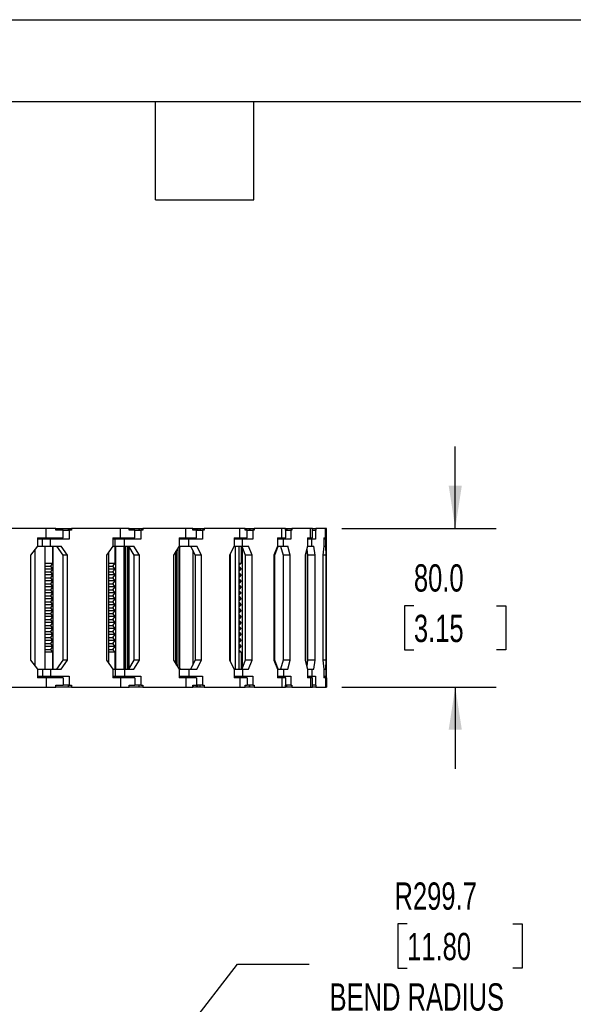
# Model space of a CAD drawing. Header units: millimetres. Extents: x 0 to 1816, y 0 to 1403.
# Tile 6 of 14: x 815 to 1094, y 907 to 1403. Entities that reach past the tile are written whole.
import ezdxf

# ---------------------------------------------------------------- set-up
doc = ezdxf.new("R2010")
doc.units = ezdxf.units.MM
doc.header["$LTSCALE"] = 6.5
doc.layers.add('DIMENSIONS', color=140, linetype='Continuous', lineweight=25)
doc.layers.add('TEXT', color=140, linetype='Continuous', lineweight=25)
doc.styles.add('SLDTEXTSTYLE0', font='TXT', dxfattribs={"width": 0.7})
doc.dimstyles.new('SLDDIMSTYLE0', dxfattribs={"dimtxt": 14.027051, "dimasz": 21.463, "dimexe": 0, "dimexo": 0.0625, "dimgap": 3.506763, "dimtad": 0, "dimtih": 1, "dimtoh": 1, "dimdec": 1, "dimrnd": 1e-09, "dimzin": 12, "dimdsep": 46, "dimtxsty": 'SLDTEXTSTYLE0', "dimsah": 1, "dimcen": 0, "dimadec": 0, "dimazin": 3, "dimtfac": 1, "dimtdec": 1, "dimtofl": 0, "dimtmove": 0, "dimatfit": 3, "dimfxl": 0, "dimfrac": 2, "dimtolj": 1, "dimtzin": 12, "dimarcsym": 0})
doc.dimstyles.new('SLDDIMSTYLE3', dxfattribs={"dimtxt": 14.027051, "dimasz": 21.463, "dimexe": 0, "dimexo": 0.0625, "dimgap": 3.506763, "dimtad": 0, "dimtih": 1, "dimtoh": 1, "dimdec": 1, "dimrnd": 1e-09, "dimzin": 4, "dimdsep": 46, "dimtxsty": 'SLDTEXTSTYLE0', "dimsah": 1, "dimcen": 0.09, "dimadec": 0, "dimazin": 1, "dimtfac": 1, "dimtdec": 1, "dimtmove": 0, "dimatfit": 0, "dimfxl": 0, "dimfrac": 2, "dimtolj": 1, "dimtzin": 12, "dimarcsym": 0})

# ---------------------------------------------------------------- blocks, each defined once
blk = doc.blocks.new('_D')
at = {"layer": 'DIMENSIONS'}
for p, q in [((1010.16, 947.58), (1005.45, 947.58)), ((1005.45, 947.58), (1005.45, 925.28)), ((1063.52, 947.58), (1068.23, 947.58)), ((1068.23, 947.58), (1068.23, 925.28)), ((835.8, 812.41), (924.58, 927.21)), ((924.58, 927.21), (960.7, 927.21)), ((1005.45, 925.28), (1010.16, 925.28)), ((1068.23, 925.28), (1063.52, 925.28))]:
    blk.add_line(p, q, dxfattribs=at)
blk.add_solid([(835.8, 812.41), (851.54, 827.37), (846.32, 831.41)], dxfattribs=at)
at = {"layer": 'DIMENSIONS', "attachment_point": 1, "style": 'SLDTEXTSTYLE0'}
for s, insert, char_height in [('R299.7', (1003.78, 968.45), 13.758), ('11.80', (1010.16, 943.02), 13.758), ('BEND RADIUS', (971.02, 917.59), 13.7583)]:
    blk.add_mtext(s, dxfattribs=dict(at, insert=insert, char_height=char_height))
blk = doc.blocks.new('_D_4')
at = {"layer": 'DIMENSIONS'}
for p, q in [((1034.43, 1146.95), (1034.43, 1188.23)), ((977.23, 1146.95), (1055.06, 1146.95)), ((1013.58, 1107.95), (1008.87, 1107.95)), ((1008.87, 1107.95), (1008.87, 1085.66)), ((1055.27, 1107.95), (1059.98, 1107.95)), ((1059.98, 1107.95), (1059.98, 1085.66)), ((1008.87, 1085.66), (1013.58, 1085.66)), ((1059.98, 1085.66), (1055.27, 1085.66)), ((977.23, 1066.95), (1055.06, 1066.95)), ((1034.43, 1066.95), (1034.43, 1025.68))]:
    blk.add_line(p, q, dxfattribs=at)
for points in [[(1034.43, 1146.95), (1037.73, 1168.41), (1031.12, 1168.41)], [(1034.43, 1066.95), (1031.12, 1045.49), (1037.73, 1045.49)]]:
    blk.add_solid(points, dxfattribs=at)
at = {"layer": 'DIMENSIONS', "char_height": 13.758, "attachment_point": 1, "style": 'SLDTEXTSTYLE0'}
for s, insert in [('80.0', (1013.58, 1128.83)), ('3.15', (1013.58, 1103.39))]:
    blk.add_mtext(s, dxfattribs=dict(at, insert=insert))

msp = doc.modelspace()

# ---------------------------------------------------------------- linework, layer by layer
at = {"color": 7, "linetype": 'Continuous'}
msp.add_line((0.02, 1403.37), (1816.12, 1403.37), dxfattribs=at)
for p, q in [((828.03, 1146.95), (800.62, 1146.95)), ((828.03, 1142.25), (828.03, 1146.95)), ((833.04, 1146.95), (828.03, 1146.95)), ((833.04, 1145.95), (833.04, 1146.95)), ((833.04, 1146.95), (839.21, 1146.95)), ((839.21, 1146.95), (839.21, 1145.95)), ((839.21, 1146.95), (839.31, 1146.95)), ((839.31, 1146.95), (839.31, 1145.95)), ((839.31, 1146.95), (840.86, 1146.95)), ((840.86, 1146.95), (840.86, 1145.95)), ((865.64, 1146.95), (840.86, 1146.95)), ((865.64, 1142.25), (865.64, 1146.95)), ((870.01, 1146.95), (865.64, 1146.95)), ((870.01, 1145.95), (870.01, 1146.95)), ((870.01, 1146.95), (874.88, 1146.95)), ((874.88, 1146.95), (874.88, 1145.95)), ((874.88, 1146.95), (875.04, 1146.95)), ((875.04, 1146.95), (875.04, 1145.95)), ((875.04, 1146.95), (876.86, 1146.95)), ((876.86, 1146.95), (876.86, 1145.95)), ((898.46, 1146.95), (876.86, 1146.95)), ((898.46, 1142.25), (898.46, 1146.95)), ((902.08, 1146.95), (898.46, 1146.95)), ((902.08, 1145.95), (902.08, 1146.95)), ((902.08, 1146.95), (902.17, 1146.95)), ((902.17, 1146.95), (902.17, 1145.95)), ((902.17, 1146.95), (902.44, 1146.95)), ((902.44, 1145.95), (902.44, 1146.95)), ((902.44, 1146.95), (903.84, 1146.95)), ((903.84, 1146.95), (903.84, 1145.95)), ((903.84, 1146.95), (904.51, 1146.95)), ((904.51, 1146.95), (904.51, 1145.95)), ((904.51, 1146.95), (905.54, 1146.95)), ((905.54, 1146.95), (905.54, 1145.95)), ((905.54, 1146.95), (905.76, 1146.95)), ((905.76, 1146.95), (905.76, 1145.95)), ((905.76, 1146.95), (907.81, 1146.95)), ((907.81, 1146.95), (907.81, 1145.95)), ((925.75, 1146.95), (907.81, 1146.95)), ((925.75, 1142.25), (925.75, 1146.95)), ((928.54, 1146.95), (925.75, 1146.95)), ((928.54, 1145.95), (928.54, 1146.95)), ((928.54, 1146.95), (930.5, 1146.95)), ((930.5, 1146.95), (930.5, 1145.95)), ((930.5, 1146.95), (930.78, 1146.95)), ((930.78, 1146.95), (930.78, 1145.95)), ((930.78, 1146.95), (933.03, 1146.95)), ((933.03, 1146.95), (933.03, 1145.95)), ((946.89, 1146.95), (933.03, 1146.95)), ((946.89, 1142.25), (946.89, 1146.95)), ((948.79, 1146.95), (946.89, 1146.95)), ((948.79, 1145.95), (948.79, 1146.95)), ((948.79, 1146.95), (949.2, 1146.95)), ((949.2, 1146.95), (949.2, 1145.95)), ((949.2, 1146.95), (949.55, 1146.95)), ((949.55, 1146.95), (949.55, 1145.95)), ((949.55, 1146.95), (951.93, 1146.95)), ((951.93, 1146.95), (951.93, 1145.95)), ((961.4, 1146.95), (951.93, 1146.95)), ((961.4, 1142.25), (961.4, 1146.95)), ((962.38, 1146.95), (961.4, 1146.95)), ((962.38, 1145.95), (962.38, 1146.95)), ((962.38, 1146.95), (964.1, 1146.95)), ((964.1, 1146.95), (964.1, 1145.95)), ((968.97, 1146.95), (964.1, 1146.95)), ((968.97, 1142.25), (968.97, 1146.95)), ((969.23, 1146.95), (968.97, 1146.95)), ((969.23, 1142.25), (969.23, 1146.95)), ((969.23, 1146.95), (969.26, 1146.95)), ((969.26, 1146.95), (969.26, 1145.95)), ((969.43, 1146.95), (969.26, 1146.95)), ((969.43, 1142.25), (969.43, 1146.95)), ((823.77, 1142.25), (823.77, 1137.95)), ((823.77, 1142.25), (828.03, 1142.25)), ((824.13, 1141.45), (824.13, 1142.25)), ((828.03, 1142.25), (836.62, 1142.25)), ((832.64, 1142.25), (832.64, 1141.45)), ((836.62, 1145.95), (833.04, 1145.95)), ((836.62, 1142.25), (836.62, 1145.95)), ((836.62, 1145.95), (839.68, 1145.95)), ((839.68, 1145.95), (839.68, 1141.45)), ((840.86, 1145.95), (839.68, 1145.95)), ((861.79, 1142.25), (861.79, 1137.95)), ((861.79, 1142.25), (865.64, 1142.25)), ((865.64, 1142.25), (872.76, 1142.25)), ((867.28, 1142.25), (867.28, 1141.45)), ((867.53, 1142.25), (867.53, 1141.45)), ((872.76, 1145.95), (870.01, 1145.95)), ((872.76, 1142.25), (872.76, 1145.95)), ((872.76, 1145.95), (875.83, 1145.95)), ((875.83, 1145.95), (875.83, 1141.45)), ((876.86, 1145.95), (875.83, 1145.95)), ((895.1, 1142.25), (895.1, 1137.95)), ((895.1, 1142.25), (898.46, 1142.25)), ((896.07, 1142.25), (896.07, 1141.45)), ((897.59, 1142.25), (897.59, 1141.45)), ((898.46, 1142.25), (903.95, 1142.25)), ((903.95, 1145.95), (902.08, 1145.95)), ((903.95, 1142.25), (903.95, 1145.95)), ((903.95, 1145.95), (906.96, 1145.95)), ((906.96, 1145.95), (906.96, 1141.45)), ((907.81, 1145.95), (906.96, 1145.95)), ((922.96, 1142.25), (922.96, 1137.95)), ((922.96, 1142.25), (925.75, 1142.25)), ((925.75, 1142.25), (929.48, 1142.25)), ((929.48, 1145.95), (928.54, 1145.95)), ((929.48, 1142.25), (929.48, 1145.95)), ((929.48, 1145.95), (932.37, 1145.95)), ((932.37, 1145.95), (932.37, 1141.45)), ((933.03, 1145.95), (932.37, 1145.95)), ((944.73, 1142.25), (944.73, 1137.95)), ((944.73, 1142.25), (946.89, 1142.25)), ((946.89, 1142.25), (949.03, 1142.25)), ((949.03, 1145.95), (948.79, 1145.95)), ((949.03, 1142.25), (949.03, 1145.95)), ((949.03, 1145.95), (951.48, 1145.95)), ((951.48, 1145.95), (951.48, 1141.45)), ((951.93, 1145.95), (951.48, 1145.95)), ((959.93, 1142.25), (959.93, 1137.95)), ((959.93, 1142.25), (961.4, 1142.25)), ((961.4, 1142.25), (962.38, 1142.25)), ((962.38, 1142.25), (962.38, 1145.95)), ((962.38, 1145.95), (963.87, 1145.95)), ((963.87, 1145.95), (963.87, 1141.45)), ((964.1, 1145.95), (963.87, 1145.95)), ((968.22, 1142.25), (968.22, 1137.95)), ((968.22, 1142.25), (968.97, 1142.25)), ((968.97, 1142.25), (969.23, 1142.25)), ((969.23, 1145.95), (969.25, 1145.95)), ((969.25, 1145.95), (969.25, 1141.45)), ((969.26, 1145.95), (969.25, 1145.95)), ((969.4, 1142.25), (969.4, 1137.95)), ((969.4, 1142.25), (969.43, 1142.25)), ((823.77, 1137.95), (820.2, 1133.45)), ((826.22, 1141.45), (823.77, 1141.45)), ((823.77, 1137.95), (826.22, 1137.95)), ((826.22, 1137.95), (826.22, 1141.45)), ((830.23, 1141.45), (826.22, 1141.45)), ((826.22, 1137.95), (830.23, 1137.95)), ((827.58, 1075.95), (827.58, 1137.95)), ((830.23, 1137.95), (830.23, 1141.45)), ((839.68, 1141.45), (830.23, 1141.45)), ((830.23, 1137.95), (835.66, 1137.95)), ((831.21, 1137.95), (831.21, 1129.45)), ((831.52, 1137.95), (831.52, 1075.95)), ((833.32, 1137.95), (836.54, 1133.45)), ((838.89, 1133.45), (835.66, 1137.95)), ((861.79, 1137.95), (858.56, 1133.45)), ((862.87, 1141.45), (861.79, 1141.45)), ((861.79, 1137.95), (862.87, 1137.95)), ((862.69, 1137.95), (862.69, 1129.45)), ((862.87, 1137.95), (862.87, 1141.45)), ((867.6, 1141.45), (862.87, 1141.45)), ((862.87, 1137.95), (867.6, 1137.95)), ((863.06, 1137.95), (863.06, 1075.95)), ((867.45, 1075.95), (867.45, 1137.95)), ((867.6, 1137.95), (867.6, 1141.45)), ((875.83, 1141.45), (867.6, 1141.45)), ((867.6, 1137.95), (872.33, 1137.95)), ((867.99, 1075.95), (867.99, 1137.95)), ((868.25, 1075.95), (868.25, 1137.95)), ((869.35, 1075.95), (869.35, 1137.95)), ((869.57, 1137.95), (872.38, 1133.45)), ((870, 1076.64), (870, 1137.26)), ((875.14, 1133.45), (872.33, 1137.95)), ((895.1, 1137.95), (892.29, 1133.45)), ((894.62, 1076.72), (894.62, 1137.19)), ((900.13, 1141.45), (895.1, 1141.45)), ((895.1, 1137.95), (900.13, 1137.95)), ((895.5, 1075.95), (895.5, 1137.95)), ((895.5, 1137.29), (895.91, 1137.95)), ((900.13, 1137.95), (900.13, 1141.45)), ((906.96, 1141.45), (900.13, 1141.45)), ((900.13, 1137.95), (904.06, 1137.95)), ((900.93, 1137.95), (903.27, 1133.45)), ((906.39, 1133.45), (904.06, 1137.95)), ((922.96, 1137.95), (920.62, 1133.45)), ((927.09, 1141.45), (922.96, 1141.45)), ((922.96, 1137.95), (927.09, 1137.95)), ((923.54, 1075.95), (923.54, 1137.95)), ((925.47, 1075.95), (925.47, 1137.95)), ((926.49, 1137.95), (926.49, 1129.45)), ((926.71, 1137.95), (928.52, 1133.45)), ((926.97, 1137.31), (926.97, 1076.59)), ((927.09, 1137.95), (927.09, 1141.45)), ((932.37, 1141.45), (927.09, 1141.45)), ((927.09, 1137.95), (930.12, 1137.95)), ((931.93, 1133.45), (930.12, 1137.95)), ((944.73, 1137.95), (942.93, 1133.45)), ((943.41, 1133.45), (945.17, 1137.95)), ((947.87, 1141.45), (944.73, 1141.45)), ((944.73, 1137.95), (947.87, 1137.95)), ((946.32, 1137.95), (947.56, 1133.45)), ((947.87, 1137.95), (947.87, 1141.45)), ((951.48, 1141.45), (947.87, 1141.45)), ((947.87, 1137.95), (949.95, 1137.95)), ((951.18, 1133.45), (949.95, 1137.95)), ((959.93, 1137.95), (958.7, 1133.45)), ((962.01, 1141.45), (959.93, 1141.45)), ((959.93, 1137.95), (962.01, 1137.95)), ((962.01, 1137.95), (962.01, 1141.45)), ((963.87, 1141.45), (962.01, 1141.45)), ((962.01, 1137.95), (963.08, 1137.95)), ((963.71, 1133.45), (963.08, 1137.95)), ((968.22, 1137.95), (967.58, 1133.45)), ((969.19, 1141.45), (968.22, 1141.45)), ((968.22, 1137.95), (969.19, 1137.95)), ((969.19, 1137.95), (969.19, 1141.45)), ((969.25, 1141.45), (969.19, 1141.45)), ((969.19, 1137.95), (969.23, 1137.95)), ((969.25, 1133.45), (969.23, 1137.95)), ((969.4, 1137.95), (969.38, 1133.45)), ((820.2, 1133.45), (820.2, 1080.45)), ((822.55, 1077.49), (822.55, 1136.41)), ((838.89, 1133.45), (836.54, 1133.45)), ((836.54, 1133.45), (836.54, 1080.45)), ((838.89, 1080.45), (838.89, 1133.45)), ((858.56, 1133.45), (858.56, 1080.45)), ((859.63, 1078.96), (859.63, 1134.94)), ((875.14, 1133.45), (872.38, 1133.45)), ((872.38, 1133.45), (872.38, 1080.45)), ((875.14, 1080.45), (875.14, 1133.45)), ((892.29, 1133.45), (892.29, 1080.45)), ((893.51, 1078.51), (893.51, 1135.4)), ((893.86, 1077.94), (893.86, 1135.97)), ((902.01, 1135.88), (902.01, 1078.02)), ((902.29, 1078.56), (902.29, 1135.34)), ((906.39, 1133.45), (903.27, 1133.45)), ((903.27, 1133.45), (903.27, 1080.45)), ((906.39, 1080.45), (906.39, 1133.45)), ((920.62, 1133.45), (920.62, 1080.45)), ((921.03, 1079.66), (921.03, 1134.24)), ((931.93, 1133.45), (928.52, 1133.45)), ((928.52, 1133.45), (928.52, 1080.45)), ((931.93, 1080.45), (931.93, 1133.45)), ((942.93, 1133.45), (942.93, 1080.45)), ((943.41, 1133.45), (942.93, 1133.45)), ((943.41, 1080.45), (943.41, 1133.45)), ((951.18, 1133.45), (947.56, 1133.45)), ((947.56, 1133.45), (947.56, 1080.45)), ((951.18, 1080.45), (951.18, 1133.45)), ((958.7, 1133.45), (958.7, 1080.45)), ((958.98, 1133.45), (958.7, 1133.45)), ((958.98, 1133.45), (959.62, 1135.87)), ((958.98, 1080.45), (958.98, 1133.45)), ((959.53, 1136.49), (959.96, 1133.45)), ((963.71, 1133.45), (959.96, 1133.45)), ((959.96, 1133.45), (959.96, 1080.45)), ((963.71, 1080.45), (963.71, 1133.45)), ((967.58, 1133.45), (967.58, 1080.45)), ((969.25, 1133.45), (967.58, 1133.45)), ((969.25, 1080.45), (969.25, 1133.45)), ((969.38, 1133.45), (969.38, 1080.45)), ((827.58, 1129.45), (831.21, 1129.45)), ((827.58, 1127.95), (830.28, 1127.95)), ((831.21, 1129.45), (830.28, 1127.95)), ((830.28, 1127.95), (831.21, 1126.45)), ((859.63, 1129.45), (862.69, 1129.45)), ((859.63, 1127.95), (861.6, 1127.95)), ((862.69, 1129.45), (861.6, 1127.95)), ((861.6, 1127.95), (862.69, 1126.45)), ((925.47, 1129.45), (926.49, 1129.45)), ((926.49, 1129.45), (925.47, 1128.37)), ((925.47, 1127.53), (926.49, 1126.45)), ((831.21, 1126.45), (827.58, 1126.45)), ((827.58, 1124.95), (830.28, 1124.95)), ((831.21, 1123.45), (827.58, 1123.45)), ((827.58, 1121.95), (830.28, 1121.95)), ((831.21, 1126.45), (830.28, 1124.95)), ((830.28, 1124.95), (831.21, 1123.45)), ((831.21, 1123.45), (830.28, 1121.95)), ((830.28, 1121.95), (831.21, 1120.45)), ((862.69, 1126.45), (859.63, 1126.45)), ((859.63, 1124.95), (861.6, 1124.95)), ((862.69, 1123.45), (859.63, 1123.45)), ((859.63, 1121.95), (861.6, 1121.95)), ((862.69, 1126.45), (861.6, 1124.95)), ((861.6, 1124.95), (862.69, 1123.45)), ((862.69, 1123.45), (861.6, 1121.95)), ((861.6, 1121.95), (862.69, 1120.45)), ((926.49, 1126.45), (925.47, 1126.45)), ((926.49, 1126.45), (925.47, 1125.37)), ((925.47, 1124.53), (926.49, 1123.45)), ((926.49, 1123.45), (925.47, 1123.45)), ((926.49, 1123.45), (925.47, 1122.37)), ((831.21, 1120.45), (827.58, 1120.45)), ((827.58, 1118.95), (830.28, 1118.95)), ((831.21, 1117.45), (827.58, 1117.45)), ((831.21, 1120.45), (830.28, 1118.95)), ((830.28, 1118.95), (831.21, 1117.45)), ((831.21, 1117.45), (830.28, 1115.95)), ((862.69, 1120.45), (859.63, 1120.45)), ((859.63, 1118.95), (861.6, 1118.95)), ((862.69, 1117.45), (859.63, 1117.45)), ((862.69, 1120.45), (861.6, 1118.95)), ((861.6, 1118.95), (862.69, 1117.45)), ((862.69, 1117.45), (861.6, 1115.95)), ((925.47, 1121.53), (926.49, 1120.45)), ((926.49, 1120.45), (925.47, 1120.45)), ((926.49, 1120.45), (925.47, 1119.37)), ((925.47, 1118.53), (926.49, 1117.45)), ((926.49, 1117.45), (925.47, 1117.45)), ((926.49, 1117.45), (925.47, 1116.37)), ((827.58, 1115.95), (830.28, 1115.95)), ((831.21, 1114.45), (827.58, 1114.45)), ((827.58, 1112.95), (830.28, 1112.95)), ((830.28, 1115.95), (831.21, 1114.45)), ((831.21, 1114.45), (830.28, 1112.95)), ((830.28, 1112.95), (831.21, 1111.45)), ((859.63, 1115.95), (861.6, 1115.95)), ((862.69, 1114.45), (859.63, 1114.45)), ((859.63, 1112.95), (861.6, 1112.95)), ((861.6, 1115.95), (862.69, 1114.45)), ((862.69, 1114.45), (861.6, 1112.95)), ((861.6, 1112.95), (862.69, 1111.45)), ((925.47, 1115.53), (926.49, 1114.45)), ((926.49, 1114.45), (925.47, 1114.45)), ((926.49, 1114.45), (925.47, 1113.37)), ((925.47, 1112.53), (926.49, 1111.45)), ((831.21, 1111.45), (827.58, 1111.45)), ((827.58, 1109.95), (830.28, 1109.95)), ((831.21, 1108.45), (827.58, 1108.45)), ((827.58, 1106.95), (830.28, 1106.95)), ((831.21, 1111.45), (830.28, 1109.95)), ((830.28, 1109.95), (831.21, 1108.45)), ((831.21, 1108.45), (830.28, 1106.95)), ((830.28, 1106.95), (831.21, 1105.45)), ((862.69, 1111.45), (859.63, 1111.45)), ((859.63, 1109.95), (861.6, 1109.95)), ((862.69, 1108.45), (859.63, 1108.45)), ((859.63, 1106.95), (861.6, 1106.95)), ((862.69, 1111.45), (861.6, 1109.95)), ((861.6, 1109.95), (862.69, 1108.45)), ((862.69, 1108.45), (861.6, 1106.95)), ((861.6, 1106.95), (862.69, 1105.45)), ((926.49, 1111.45), (925.47, 1111.45)), ((926.49, 1111.45), (925.47, 1110.37)), ((925.47, 1109.53), (926.49, 1108.45)), ((926.49, 1108.45), (925.47, 1108.45)), ((926.49, 1108.45), (925.47, 1107.37)), ((831.21, 1105.45), (827.58, 1105.45)), ((827.58, 1103.95), (830.28, 1103.95)), ((831.21, 1102.45), (827.58, 1102.45)), ((831.21, 1105.45), (830.28, 1103.95)), ((830.28, 1103.95), (831.21, 1102.45)), ((831.21, 1102.45), (830.28, 1100.95)), ((862.69, 1105.45), (859.63, 1105.45)), ((859.63, 1103.95), (861.6, 1103.95)), ((862.69, 1102.45), (859.63, 1102.45)), ((862.69, 1105.45), (861.6, 1103.95)), ((861.6, 1103.95), (862.69, 1102.45)), ((862.69, 1102.45), (861.6, 1100.95)), ((925.47, 1106.53), (926.49, 1105.45)), ((926.49, 1105.45), (925.47, 1105.45)), ((926.49, 1105.45), (925.47, 1104.37)), ((925.47, 1103.53), (926.49, 1102.45)), ((926.49, 1102.45), (925.47, 1102.45)), ((926.49, 1102.45), (925.47, 1101.37)), ((827.58, 1100.95), (830.28, 1100.95)), ((831.21, 1099.45), (827.58, 1099.45)), ((827.58, 1097.95), (830.28, 1097.95)), ((830.28, 1100.95), (831.21, 1099.45)), ((831.21, 1099.45), (830.28, 1097.95)), ((830.28, 1097.95), (831.21, 1096.45)), ((859.63, 1100.95), (861.6, 1100.95)), ((862.69, 1099.45), (859.63, 1099.45)), ((859.63, 1097.95), (861.6, 1097.95)), ((861.6, 1100.95), (862.69, 1099.45)), ((862.69, 1099.45), (861.6, 1097.95)), ((861.6, 1097.95), (862.69, 1096.45)), ((925.47, 1100.53), (926.49, 1099.45)), ((926.49, 1099.45), (925.47, 1099.45)), ((926.49, 1099.45), (925.47, 1098.37)), ((925.47, 1097.53), (926.49, 1096.45)), ((831.21, 1096.45), (827.58, 1096.45)), ((827.58, 1094.95), (830.28, 1094.95)), ((831.21, 1093.45), (827.58, 1093.45)), ((831.21, 1096.45), (830.28, 1094.95)), ((830.28, 1094.95), (831.21, 1093.45)), ((831.21, 1093.45), (830.28, 1091.95)), ((862.69, 1096.45), (859.63, 1096.45)), ((859.63, 1094.95), (861.6, 1094.95)), ((862.69, 1093.45), (859.63, 1093.45)), ((862.69, 1096.45), (861.6, 1094.95)), ((861.6, 1094.95), (862.69, 1093.45)), ((862.69, 1093.45), (861.6, 1091.95)), ((926.49, 1096.45), (925.47, 1096.45)), ((926.49, 1096.45), (925.47, 1095.37)), ((925.47, 1094.53), (926.49, 1093.45)), ((926.49, 1093.45), (925.47, 1093.45)), ((926.49, 1093.45), (925.47, 1092.37)), ((827.58, 1091.95), (830.28, 1091.95)), ((831.21, 1090.45), (827.58, 1090.45)), ((827.58, 1088.95), (830.28, 1088.95)), ((831.21, 1087.45), (827.58, 1087.45)), ((830.28, 1091.95), (831.21, 1090.45)), ((831.21, 1090.45), (830.28, 1088.95)), ((830.28, 1088.95), (831.21, 1087.45)), ((831.21, 1087.45), (830.28, 1085.95)), ((859.63, 1091.95), (861.6, 1091.95)), ((862.69, 1090.45), (859.63, 1090.45)), ((859.63, 1088.95), (861.6, 1088.95)), ((862.69, 1087.45), (859.63, 1087.45)), ((861.6, 1091.95), (862.69, 1090.45)), ((862.69, 1090.45), (861.6, 1088.95)), ((861.6, 1088.95), (862.69, 1087.45)), ((862.69, 1087.45), (861.6, 1085.95)), ((925.47, 1091.53), (926.49, 1090.45)), ((926.49, 1090.45), (925.47, 1090.45)), ((926.49, 1090.45), (925.47, 1089.37)), ((925.47, 1088.53), (926.49, 1087.45)), ((926.49, 1087.45), (925.47, 1087.45)), ((926.49, 1087.45), (925.47, 1086.37)), ((827.58, 1085.95), (830.28, 1085.95)), ((831.21, 1084.45), (827.58, 1084.45)), ((830.28, 1085.95), (831.21, 1084.45)), ((831.21, 1084.45), (831.21, 1075.95)), ((859.63, 1085.95), (861.6, 1085.95)), ((862.69, 1084.45), (859.63, 1084.45)), ((861.6, 1085.95), (862.69, 1084.45)), ((862.69, 1084.45), (862.69, 1075.95)), ((925.47, 1085.53), (926.49, 1084.45)), ((926.49, 1084.45), (925.47, 1084.45)), ((926.49, 1084.45), (926.49, 1075.95)), ((820.2, 1080.45), (823.77, 1075.95)), ((836.54, 1080.45), (833.32, 1075.95)), ((835.66, 1075.95), (838.89, 1080.45)), ((838.89, 1080.45), (836.54, 1080.45)), ((858.56, 1080.45), (861.79, 1075.95)), ((872.38, 1080.45), (869.57, 1075.95)), ((872.33, 1075.95), (875.14, 1080.45)), ((875.14, 1080.45), (872.38, 1080.45)), ((892.29, 1080.45), (895.1, 1075.95)), ((903.27, 1080.45), (900.93, 1075.95)), ((906.39, 1080.45), (903.27, 1080.45)), ((904.06, 1075.95), (906.39, 1080.45)), ((920.62, 1080.45), (922.96, 1075.95)), ((928.52, 1080.45), (926.71, 1075.95)), ((931.93, 1080.45), (928.52, 1080.45)), ((930.12, 1075.95), (931.93, 1080.45)), ((942.93, 1080.45), (944.73, 1075.95)), ((943.41, 1080.45), (942.93, 1080.45)), ((945.17, 1075.95), (943.41, 1080.45)), ((947.56, 1080.45), (946.32, 1075.95)), ((951.18, 1080.45), (947.56, 1080.45)), ((949.95, 1075.95), (951.18, 1080.45)), ((958.7, 1080.45), (959.93, 1075.95)), ((958.98, 1080.45), (958.7, 1080.45)), ((959.62, 1078.03), (958.98, 1080.45)), ((959.96, 1080.45), (959.53, 1077.41)), ((963.71, 1080.45), (959.96, 1080.45)), ((963.08, 1075.95), (963.71, 1080.45)), ((967.58, 1080.45), (968.22, 1075.95)), ((969.25, 1080.45), (967.58, 1080.45)), ((969.23, 1075.95), (969.25, 1080.45)), ((969.38, 1080.45), (969.4, 1075.95)), ((823.77, 1075.95), (823.77, 1071.65)), ((823.77, 1075.95), (826.22, 1075.95)), ((823.77, 1072.45), (826.22, 1072.45)), ((824.13, 1071.65), (824.13, 1072.45)), ((826.22, 1075.95), (826.22, 1072.45)), ((826.22, 1075.95), (830.23, 1075.95)), ((826.22, 1072.45), (830.23, 1072.45)), ((830.23, 1075.95), (830.23, 1072.45)), ((830.23, 1075.95), (835.66, 1075.95)), ((830.23, 1072.45), (839.68, 1072.45)), ((832.64, 1071.65), (832.64, 1072.45)), ((839.68, 1072.45), (839.68, 1067.95)), ((861.79, 1075.95), (861.79, 1071.65)), ((861.79, 1075.95), (862.87, 1075.95)), ((861.79, 1072.45), (862.87, 1072.45)), ((862.87, 1075.95), (862.87, 1072.45)), ((862.87, 1075.95), (867.6, 1075.95)), ((862.87, 1072.45), (867.6, 1072.45)), ((867.28, 1071.65), (867.28, 1072.45)), ((867.53, 1071.65), (867.53, 1072.45)), ((867.6, 1075.95), (867.6, 1072.45)), ((867.6, 1075.95), (872.33, 1075.95)), ((867.6, 1072.45), (875.83, 1072.45)), ((875.83, 1072.45), (875.83, 1067.95)), ((895.1, 1075.95), (895.1, 1071.65)), ((895.1, 1075.95), (900.13, 1075.95)), ((895.1, 1072.45), (900.13, 1072.45)), ((895.91, 1075.95), (895.5, 1076.61)), ((896.07, 1071.65), (896.07, 1072.45)), ((897.59, 1071.65), (897.59, 1072.45)), ((900.13, 1075.95), (900.13, 1072.45)), ((900.13, 1075.95), (904.06, 1075.95)), ((900.13, 1072.45), (906.96, 1072.45)), ((906.96, 1072.45), (906.96, 1067.95)), ((922.96, 1075.95), (922.96, 1071.65)), ((922.96, 1075.95), (927.09, 1075.95)), ((922.96, 1072.45), (927.09, 1072.45)), ((927.09, 1075.95), (927.09, 1072.45)), ((927.09, 1075.95), (930.12, 1075.95)), ((927.09, 1072.45), (932.37, 1072.45)), ((932.37, 1072.45), (932.37, 1067.95)), ((944.73, 1075.95), (944.73, 1071.65)), ((944.73, 1075.95), (947.87, 1075.95)), ((944.73, 1072.45), (947.87, 1072.45)), ((947.87, 1075.95), (947.87, 1072.45)), ((947.87, 1075.95), (949.95, 1075.95)), ((947.87, 1072.45), (951.48, 1072.45)), ((951.48, 1072.45), (951.48, 1067.95)), ((959.93, 1075.95), (959.93, 1071.65)), ((959.93, 1075.95), (962.01, 1075.95)), ((959.93, 1072.45), (962.01, 1072.45)), ((962.01, 1075.95), (962.01, 1072.45)), ((962.01, 1075.95), (963.08, 1075.95)), ((962.01, 1072.45), (963.87, 1072.45)), ((963.87, 1072.45), (963.87, 1067.95)), ((968.22, 1075.95), (968.22, 1071.65)), ((968.22, 1075.95), (969.19, 1075.95)), ((968.22, 1072.45), (969.19, 1072.45)), ((969.19, 1075.95), (969.19, 1072.45)), ((969.19, 1075.95), (969.23, 1075.95)), ((969.19, 1072.45), (969.25, 1072.45)), ((969.25, 1072.45), (969.25, 1067.95)), ((969.4, 1075.95), (969.4, 1071.65)), ((828.03, 1071.65), (823.77, 1071.65)), ((828.03, 1071.65), (828.03, 1066.95)), ((836.62, 1071.65), (828.03, 1071.65)), ((833.04, 1066.95), (833.04, 1067.95)), ((833.04, 1067.95), (836.62, 1067.95)), ((836.62, 1071.65), (836.62, 1067.95)), ((839.68, 1067.95), (836.62, 1067.95)), ((839.21, 1067.95), (839.21, 1066.95)), ((839.31, 1066.95), (839.31, 1067.95)), ((839.68, 1067.95), (840.86, 1067.95)), ((840.86, 1067.95), (840.86, 1066.95)), ((865.64, 1071.65), (861.79, 1071.65)), ((865.64, 1071.65), (865.64, 1066.95)), ((872.76, 1071.65), (865.64, 1071.65)), ((870.01, 1066.95), (870.01, 1067.95)), ((870.01, 1067.95), (872.76, 1067.95)), ((872.76, 1071.65), (872.76, 1067.95)), ((875.83, 1067.95), (872.76, 1067.95)), ((874.88, 1067.95), (874.88, 1066.95)), ((875.04, 1066.95), (875.04, 1067.95)), ((875.83, 1067.95), (876.86, 1067.95)), ((876.86, 1067.95), (876.86, 1066.95)), ((898.46, 1071.65), (895.1, 1071.65)), ((898.46, 1071.65), (898.46, 1066.95)), ((903.95, 1071.65), (898.46, 1071.65)), ((902.08, 1066.95), (902.08, 1067.95)), ((902.08, 1067.95), (903.95, 1067.95)), ((902.17, 1066.95), (902.17, 1067.95)), ((902.44, 1066.95), (902.44, 1067.95)), ((903.84, 1066.95), (903.84, 1067.95)), ((903.95, 1071.65), (903.95, 1067.95)), ((906.96, 1067.95), (903.95, 1067.95)), ((904.51, 1066.95), (904.51, 1067.95)), ((905.54, 1067.95), (905.54, 1066.95)), ((905.76, 1066.95), (905.76, 1067.95)), ((906.96, 1067.95), (907.81, 1067.95)), ((907.81, 1067.95), (907.81, 1066.95)), ((925.75, 1071.65), (922.96, 1071.65)), ((925.75, 1071.65), (925.75, 1066.95)), ((929.48, 1071.65), (925.75, 1071.65)), ((928.54, 1066.95), (928.54, 1067.95)), ((928.54, 1067.95), (929.48, 1067.95)), ((929.48, 1071.65), (929.48, 1067.95)), ((932.37, 1067.95), (929.48, 1067.95)), ((930.5, 1067.95), (930.5, 1066.95)), ((930.78, 1066.95), (930.78, 1067.95)), ((932.37, 1067.95), (933.03, 1067.95)), ((933.03, 1067.95), (933.03, 1066.95)), ((946.89, 1071.65), (944.73, 1071.65)), ((946.89, 1071.65), (946.89, 1066.95)), ((949.03, 1071.65), (946.89, 1071.65)), ((948.79, 1066.95), (948.79, 1067.95)), ((948.79, 1067.95), (949.03, 1067.95)), ((949.03, 1067.95), (949.03, 1071.65)), ((951.48, 1067.95), (949.03, 1067.95)), ((949.2, 1067.95), (949.2, 1066.95)), ((949.55, 1066.95), (949.55, 1067.95)), ((951.48, 1067.95), (951.93, 1067.95)), ((951.93, 1067.95), (951.93, 1066.95)), ((961.4, 1071.65), (959.93, 1071.65)), ((961.4, 1071.65), (961.4, 1066.95)), ((962.38, 1071.65), (961.4, 1071.65)), ((962.38, 1067.95), (962.38, 1071.65)), ((962.38, 1066.95), (962.38, 1067.95)), ((963.87, 1067.95), (962.38, 1067.95)), ((963.87, 1067.95), (964.1, 1067.95)), ((964.1, 1067.95), (964.1, 1066.95)), ((968.97, 1071.65), (968.22, 1071.65)), ((968.97, 1071.65), (968.97, 1066.95)), ((969.23, 1071.65), (968.97, 1071.65)), ((969.23, 1066.95), (969.23, 1071.65)), ((969.25, 1067.95), (969.23, 1067.95)), ((969.25, 1067.95), (969.26, 1067.95)), ((969.26, 1067.95), (969.26, 1066.95)), ((969.43, 1071.65), (969.4, 1071.65)), ((969.43, 1071.65), (969.43, 1066.95)), ((800.62, 1066.95), (828.03, 1066.95)), ((828.03, 1066.95), (833.04, 1066.95)), ((839.21, 1066.95), (833.04, 1066.95)), ((839.31, 1066.95), (839.21, 1066.95)), ((840.86, 1066.95), (839.31, 1066.95)), ((840.86, 1066.95), (865.64, 1066.95)), ((865.64, 1066.95), (870.01, 1066.95)), ((874.88, 1066.95), (870.01, 1066.95)), ((875.04, 1066.95), (874.88, 1066.95)), ((876.86, 1066.95), (875.04, 1066.95)), ((876.86, 1066.95), (898.46, 1066.95)), ((898.46, 1066.95), (902.08, 1066.95)), ((902.17, 1066.95), (902.08, 1066.95)), ((902.44, 1066.95), (902.17, 1066.95)), ((903.84, 1066.95), (902.44, 1066.95)), ((904.51, 1066.95), (903.84, 1066.95)), ((905.54, 1066.95), (904.51, 1066.95)), ((905.76, 1066.95), (905.54, 1066.95)), ((907.81, 1066.95), (905.76, 1066.95)), ((907.81, 1066.95), (925.75, 1066.95)), ((925.75, 1066.95), (928.54, 1066.95)), ((930.5, 1066.95), (928.54, 1066.95)), ((930.78, 1066.95), (930.5, 1066.95)), ((933.03, 1066.95), (930.78, 1066.95)), ((933.03, 1066.95), (946.89, 1066.95)), ((946.89, 1066.95), (948.79, 1066.95)), ((949.2, 1066.95), (948.79, 1066.95)), ((949.55, 1066.95), (949.2, 1066.95)), ((951.93, 1066.95), (949.55, 1066.95)), ((951.93, 1066.95), (961.4, 1066.95)), ((961.4, 1066.95), (962.38, 1066.95)), ((964.1, 1066.95), (962.38, 1066.95)), ((964.1, 1066.95), (968.97, 1066.95)), ((968.97, 1066.95), (969.23, 1066.95)), ((969.26, 1066.95), (969.23, 1066.95)), ((969.26, 1066.95), (969.43, 1066.95))]:
    msp.add_line(p, q)
at = {"layer": 'TEXT'}
for p, q in [((41.27, 1362.08), (1774.83, 1362.08)), ((883.28, 1312.55), (883.28, 1362.08)), ((932.81, 1312.55), (932.81, 1362.08)), ((883.28, 1312.55), (932.81, 1312.55))]:
    msp.add_line(p, q, dxfattribs=at)

# ---------------------------------------------------------------- dimensions: what is measured, and where the dimension line sits
at = {"layer": 'DIMENSIONS'}
dim = msp.add_linear_dim(base=(1034.43, 1066.95), p1=(968.97, 1146.95), p2=(968.97, 1066.95), angle=90, dimstyle='SLDDIMSTYLE3', dxfattribs=at)
dim.commit()
dim.dimension.update_dxf_attribs({"geometry": '_D_4', "text_midpoint": (1034.43, 1107.95), "dimtype": 160})
dim = msp.add_radius_dim(center=(652.42, 575.31), mpoint=(835.8, 812.41), text='<>\\PBEND RADIUS', dimstyle='SLDDIMSTYLE0', dxfattribs=at)
dim.commit()
dim.dimension.update_dxf_attribs({"geometry": '_D', "text_midpoint": (1036.84, 934.46), "dimtype": 164})

doc.saveas('drawing.dxf')
